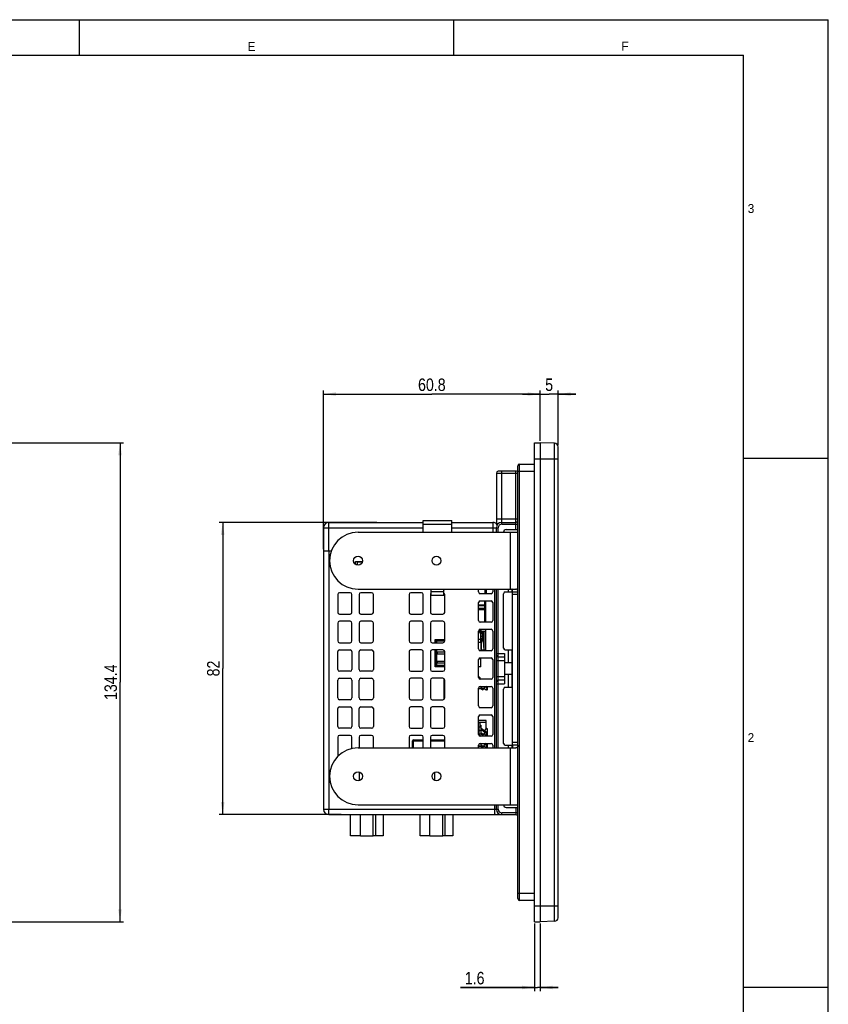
# Model space of a CAD drawing. Header units: millimetres. Extents: x 0 to 594, y 0 to 420.
# Tile 18 of 18: x 367 to 594, y 144 to 420. Entities that reach past the tile are written whole.
import ezdxf

# ---------------------------------------------------------------- set-up
doc = ezdxf.new("R2010")
doc.units = ezdxf.units.MM
doc.header["$LTSCALE"] = 32.67
doc.layers.get('0').update_dxf_attribs({"linetype": 'CONTINUOUS'})
doc.layers.add('3_ALL_AXES', color=7, linetype='CONTINUOUS')
doc.styles.get("Standard").update_dxf_attribs({"font": 'txt', "width": 0.85})
doc.styles.add('TEXTSTYLE_2', font='trium.ttf')
doc.dimstyles.new('DIMSTYLE_1', dxfattribs={"dimtxt": 3.5, "dimasz": 3.5, "dimexe": 1, "dimexo": 0.5, "dimgap": 0.875, "dimtad": 1, "dimdec": 4, "dimdsep": 46, "dimtxsty": 'STANDARD', "dimblk": '_FILLED', "dimblk1": '_FILLED', "dimblk2": '_FILLED', "dimcen": 0.09, "dimadec": 4, "dimazin": 2, "dimtp": 0.2, "dimtm": 0.2, "dimtfac": 1, "dimtdec": 4, "dimtofl": 0, "dimtmove": 0, "dimatfit": 3, "dimldrblk": '_FILLED', "dimfxl": 1, "dimtolj": 1, "dimarcsym": 0})
doc.dimstyles.new('DIMSTYLE_2', dxfattribs={"dimtxt": 3.5, "dimasz": 3.5, "dimexe": 1, "dimexo": 0.5, "dimgap": 0.875, "dimtad": 1, "dimdec": 4, "dimdsep": 46, "dimtxsty": 'STANDARD', "dimblk": '_FILLED', "dimblk1": '_FILLED', "dimblk2": '_FILLED', "dimcen": 0.09, "dimadec": 4, "dimazin": 2, "dimtp": 0.15, "dimtm": 0.15, "dimtfac": 1, "dimtdec": 4, "dimtofl": 0, "dimtmove": 0, "dimatfit": 3, "dimldrblk": '_FILLED', "dimfxl": 1, "dimtolj": 1, "dimarcsym": 0})
doc.dimstyles.new('DIMSTYLE_3', dxfattribs={"dimtxt": 3.5, "dimasz": 3.5, "dimexe": 1, "dimexo": 0.5, "dimgap": 0.875, "dimtad": 1, "dimdec": 4, "dimdsep": 46, "dimtxsty": 'STANDARD', "dimblk": '_FILLED', "dimblk1": '_FILLED', "dimblk2": '_FILLED', "dimcen": 0.09, "dimadec": 4, "dimazin": 2, "dimtp": 0.05, "dimtm": 0.05, "dimtfac": 1, "dimtdec": 4, "dimtofl": 0, "dimtmove": 0, "dimatfit": 3, "dimldrblk": '_FILLED', "dimfxl": 1, "dimtolj": 1, "dimarcsym": 0})

# ---------------------------------------------------------------- blocks, each defined once
blk = doc.blocks.new('_FILLED')
at = {"color": 0, "linetype": 'BYBLOCK'}
blk.add_solid([(0, 0), (-1, 0.143), (-1, -0.143)], dxfattribs=at)
blk = doc.blocks.new('*D1')
at = {"color": 2, "linetype": 'CONTINUOUS'}
for p, q in [((452.39, 271.44), (452.39, 315.94)), ((513.19, 301.79), (513.19, 315.94)), ((452.39, 314.94), (482.79, 314.94)), ((513.19, 314.94), (482.79, 314.94))]:
    blk.add_line(p, q, dxfattribs=at)
at = {"color": 2, "linetype": 'CONTINUOUS', "xscale": 3.5, "yscale": 3.5, "zscale": 3.5, "rotation": 180}
blk.add_blockref('_FILLED', (452.39, 314.94), dxfattribs=at)
at = {"color": 2, "linetype": 'CONTINUOUS', "xscale": 3.5, "yscale": 3.5, "zscale": 3.5}
blk.add_blockref('_FILLED', (513.19, 314.94), dxfattribs=at)
at = {"color": 2, "linetype": 'CONTINUOUS', "insert": (482.79, 319.32), "char_height": 3.5, "width": 15.375, "attachment_point": 2, "line_spacing_factor": 0.9}
blk.add_mtext('60.8', dxfattribs=at)
blk = doc.blocks.new('*D2')
at = {"color": 2, "linetype": 'CONTINUOUS'}
for p, q in [((513.19, 301.79), (513.19, 315.94)), ((518.19, 300.65), (518.19, 315.94)), ((513.19, 314.94), (508.19, 314.94)), ((508.19, 314.94), (515.69, 314.94)), ((523.19, 314.94), (515.69, 314.94)), ((518.19, 314.94), (523.19, 314.94))]:
    blk.add_line(p, q, dxfattribs=at)
at = {"color": 2, "linetype": 'CONTINUOUS', "xscale": 3.5, "yscale": 3.5, "zscale": 3.5}
for p, rotation in [((513.19, 314.94), 360), ((518.19, 314.94), 180)]:
    blk.add_blockref('_FILLED', p, dxfattribs=dict(at, rotation=rotation))
at = {"color": 2, "linetype": 'CONTINUOUS', "insert": (515.69, 319.32), "char_height": 3.5, "width": 3.75, "attachment_point": 2, "line_spacing_factor": 0.9}
blk.add_mtext('5', dxfattribs=at)
blk = doc.blocks.new('*D3')
at = {"color": 2, "linetype": 'CONTINUOUS'}
for p, q in [((511.59, 166.39), (511.59, 147.44)), ((513.19, 166.39), (513.19, 147.44)), ((511.59, 148.44), (490.81, 148.44)), ((490.81, 148.44), (512.39, 148.44)), ((518.19, 148.44), (512.39, 148.44)), ((513.19, 148.44), (518.19, 148.44))]:
    blk.add_line(p, q, dxfattribs=at)
at = {"color": 2, "linetype": 'CONTINUOUS', "xscale": 3.5, "yscale": 3.5, "zscale": 3.5}
blk.add_blockref('_FILLED', (511.59, 148.44), dxfattribs=at)
at = {"color": 2, "linetype": 'CONTINUOUS', "xscale": 3.5, "yscale": 3.5, "zscale": 3.5, "rotation": 180}
blk.add_blockref('_FILLED', (513.19, 148.44), dxfattribs=at)
at = {"color": 2, "linetype": 'CONTINUOUS', "insert": (497.56, 152.81), "char_height": 3.5, "width": 10.125, "attachment_point": 3, "line_spacing_factor": 0.9}
blk.add_mtext('1.6', dxfattribs=at)
blk = doc.blocks.new('*D4')
at = {"color": 2, "linetype": 'CONTINUOUS'}
for p, q in [((357.24, 301.29), (396.32, 301.29)), ((395.32, 301.29), (395.32, 234.09)), ((395.32, 166.89), (395.32, 234.09)), ((357.24, 166.89), (396.32, 166.89))]:
    blk.add_line(p, q, dxfattribs=at)
at = {"color": 2, "linetype": 'CONTINUOUS', "xscale": 3.5, "yscale": 3.5, "zscale": 3.5}
for p, rotation in [((395.32, 301.29), 90), ((395.32, 166.89), 270)]:
    blk.add_blockref('_FILLED', p, dxfattribs=dict(at, rotation=rotation))
at = {"color": 2, "linetype": 'CONTINUOUS', "insert": (390.95, 234.09), "char_height": 3.5, "width": 18, "attachment_point": 2, "rotation": 90, "line_spacing_factor": 0.9}
blk.add_mtext('134.4', dxfattribs=at)
blk = doc.blocks.new('*D5')
at = {"color": 2, "linetype": 'CONTINUOUS'}
for p, q in [((467.39, 278.94), (423.12, 278.94)), ((424.12, 278.94), (424.12, 237.94)), ((424.12, 196.94), (424.12, 237.94)), ((457.39, 196.94), (423.12, 196.94))]:
    blk.add_line(p, q, dxfattribs=at)
at = {"color": 2, "linetype": 'CONTINUOUS', "xscale": 3.5, "yscale": 3.5, "zscale": 3.5}
for p, rotation in [((424.12, 278.94), 90), ((424.12, 196.94), 270)]:
    blk.add_blockref('_FILLED', p, dxfattribs=dict(at, rotation=rotation))
at = {"color": 2, "linetype": 'CONTINUOUS', "insert": (419.74, 237.94), "char_height": 3.5, "width": 8.25, "attachment_point": 2, "rotation": 90, "line_spacing_factor": 0.9}
blk.add_mtext('82', dxfattribs=at)

msp = doc.modelspace()

# ---------------------------------------------------------------- linework, layer by layer
at = {"color": 2, "linetype": 'CONTINUOUS'}
for p, q in [((0, 420), (594, 420)), ((489, 410), (489, 420)), ((594, 0), (594, 420)), ((570.21398, 297), (594, 297)), ((570.21398, 148.5), (594, 148.5))]:
    msp.add_line(p, q, dxfattribs=at)
at = {"color": 7, "linetype": 'CONTINUOUS'}
for p, q in [((384, 410), (384, 420)), ((20, 410), (570.21398, 410)), ((570.21398, 10), (570.21398, 410)), ((511.59204, 166.88905), (511.59204, 301.28905)), ((511.59204, 301.28905), (513.19204, 301.28905)), ((513.19204, 301.28905), (513.19204, 166.88905)), ((517.22694, 301.14814), (513.19204, 301.28905)), ((518.19204, 168.02934), (518.19204, 300.14875)), ((506.39204, 293.28905), (501.39204, 293.28905)), ((506.89204, 173.38905), (506.89204, 294.78905)), ((507.39204, 295.28905), (511.59204, 295.28905)), ((500.89204, 292.78905), (500.89204, 278.55696)), ((452.39204, 277.43905), (452.39204, 198.43905)), ((453.89204, 278.93905), (480.39204, 278.93905)), ((488.39204, 278.93905), (499.89204, 278.93905)), ((500.89204, 276.18905), (500.89204, 277.43905)), ((502.39204, 278.93905), (506.39204, 278.93905)), ((503.64204, 276.93905), (506.89204, 276.93905)), ((462.09204, 276.18905), (506.89204, 276.18905)), ((452.39204, 270.93905), (454.5839, 270.93905)), ((461.39204, 267.15478), (461.39204, 267.93905)), ((461.39204, 267.93905), (463.31517, 267.93905)), ((461.89204, 266.95756), (461.89204, 267.93905)), ((463.25582, 267.73905), (461.89204, 267.73905)), ((462.09204, 260.18905), (506.33162, 260.18905)), ((495.89204, 259.43905), (495.89204, 260.18905)), ((498.14204, 258.93905), (498.14204, 260.18905)), ((499.89204, 260.18905), (499.89204, 259.43905)), ((500.89204, 215.68905), (500.89204, 260.18905)), ((505.19204, 260.18905), (505.19204, 259.43905)), ((456.39204, 258.68905), (456.39204, 253.68905)), ((459.89204, 259.18905), (456.89204, 259.18905)), ((460.39204, 253.68905), (460.39204, 258.68905)), ((462.39204, 258.68905), (462.39204, 253.68905)), ((465.89204, 259.18905), (462.89204, 259.18905)), ((466.39204, 253.68905), (466.39204, 258.68905)), ((476.39204, 258.68905), (476.39204, 253.68905)), ((479.89204, 259.18905), (476.89204, 259.18905)), ((480.39204, 253.68905), (480.39204, 258.68905)), ((482.39204, 258.68905), (482.39204, 253.68905)), ((486.39204, 253.68905), (486.39204, 258.68905)), ((499.39204, 258.93905), (496.39204, 258.93905)), ((502.89204, 243.68905), (502.89204, 258.93905)), ((503.39204, 259.43905), (505.19204, 259.43905)), ((506.89204, 258.68905), (505.39204, 258.68905)), ((495.89204, 251.43905), (495.89204, 256.43905)), ((496.39204, 256.93905), (499.39204, 256.93905)), ((497.64204, 250.93905), (497.64204, 256.93905)), ((497.81204, 256.93905), (497.81204, 250.93905)), ((499.89204, 256.43905), (499.89204, 251.43905)), ((456.89204, 253.18905), (459.89204, 253.18905)), ((462.89204, 253.18905), (465.89204, 253.18905)), ((476.89204, 253.18905), (479.89204, 253.18905)), ((482.89204, 253.18905), (485.89204, 253.18905)), ((456.39204, 250.68905), (456.39204, 245.68905)), ((459.89204, 251.18905), (456.89204, 251.18905)), ((460.39204, 245.68905), (460.39204, 250.68905)), ((462.39204, 250.68905), (462.39204, 245.68905)), ((465.89204, 251.18905), (462.89204, 251.18905)), ((466.39204, 245.68905), (466.39204, 250.68905)), ((476.39204, 250.68905), (476.39204, 245.68905)), ((479.89204, 251.18905), (476.89204, 251.18905)), ((480.39204, 245.68905), (480.39204, 250.68905)), ((482.39204, 250.68905), (482.39204, 245.68905)), ((485.89204, 251.18905), (482.89204, 251.18905)), ((486.39204, 245.68905), (486.39204, 250.68905)), ((496.36066, 248.93799), (496.03225, 247.92724)), ((499.39204, 250.93905), (496.39204, 250.93905)), ((496.39204, 248.93905), (499.39204, 248.93905)), ((496.49204, 248.88905), (496.49204, 248.38905)), ((497.81204, 248.93905), (497.81204, 248.38905)), ((497.84204, 248.68905), (497.81204, 248.68905)), ((497.84204, 248.68905), (497.84204, 243.18905)), ((483.69204, 245.18905), (483.69204, 246.03905)), ((483.69204, 246.03905), (486.39204, 246.03905)), ((495.89204, 243.43905), (495.89204, 248.43905)), ((496.49204, 248.38905), (497.84204, 248.38905)), ((497.49204, 246.88905), (496.49204, 246.88905)), ((496.49204, 245.30822), (496.49204, 246.38905)), ((496.49204, 246.38905), (497.49204, 246.38905)), ((496.74204, 243.18905), (496.74204, 245.98905)), ((497.37123, 245.98905), (496.74204, 245.98905)), ((496.94202, 248.22099), (496.93128, 248.38903)), ((496.99204, 246.93854), (496.94202, 248.22099)), ((496.99204, 246.38905), (496.99204, 248.38905)), ((496.99285, 246.88906), (496.99204, 246.93854)), ((497.0816, 246.88905), (497.1736, 248.38904)), ((497.37116, 245.98878), (497.15367, 246.38905)), ((497.19884, 245.98905), (497.19884, 245.63905)), ((497.49204, 245.98905), (497.37128, 245.98881)), ((497.49204, 243.18905), (497.49204, 248.38905)), ((499.89204, 248.43905), (499.89204, 243.43905)), ((456.89204, 245.18905), (459.89204, 245.18905)), ((456.89204, 243.18905), (459.89204, 243.18905)), ((462.89204, 245.18905), (465.89204, 245.18905)), ((462.89204, 243.18905), (465.89204, 243.18905)), ((476.89204, 245.18905), (479.89204, 245.18905)), ((479.89204, 243.18905), (476.89204, 243.18905)), ((482.89204, 245.18905), (485.89204, 245.18905)), ((485.89204, 243.18905), (482.89204, 243.18905)), ((483.69204, 238.43905), (483.69204, 243.18905)), ((483.94204, 245.63905), (483.94204, 245.18905)), ((483.94204, 243.18905), (483.94204, 238.83905)), ((486.39204, 245.83905), (484.14204, 245.83905)), ((495.89204, 245.30805), (496.49204, 245.30805)), ((497.19884, 245.63905), (496.74204, 245.63905)), ((496.74204, 243.18905), (497.84204, 243.18905)), ((497.19961, 245.63905), (497.3388, 243.18905)), ((497.19981, 245.63905), (497.49204, 245.63905)), ((497.81204, 243.18905), (497.81204, 242.93905)), ((503.39204, 243.18905), (505.19204, 243.18905)), ((505.19204, 243.18905), (505.19204, 239.53905)), ((456.39204, 237.68905), (456.39204, 242.68905)), ((460.39204, 242.68905), (460.39204, 237.68905)), ((462.39204, 237.68905), (462.39204, 242.68905)), ((466.39204, 242.68905), (466.39204, 237.68905)), ((476.39204, 242.68905), (476.39204, 237.68905)), ((480.39204, 237.68905), (480.39204, 242.68905)), ((482.39204, 242.68905), (482.39204, 237.68905)), ((484.16704, 241.98905), (484.16704, 242.48905)), ((486.39204, 242.48905), (484.16704, 242.48905)), ((486.39204, 241.98905), (484.16704, 241.98905)), ((486.39204, 237.68905), (486.39204, 242.68905)), ((495.89204, 235.43905), (495.89204, 240.43905)), ((499.39204, 242.93905), (496.39204, 242.93905)), ((496.39204, 240.93905), (499.39204, 240.93905)), ((499.89204, 240.43905), (499.89204, 235.43905)), ((501.39204, 241.18905), (503.19204, 241.18905)), ((503.19204, 242.18905), (503.19204, 239.53905)), ((486.39204, 238.43905), (483.69204, 238.43905)), ((484.14204, 238.63905), (486.39204, 238.63905)), ((484.16704, 239.44905), (484.16704, 239.94905)), ((486.39204, 239.94905), (484.16704, 239.94905)), ((486.39204, 239.44905), (484.16704, 239.44905)), ((496.51204, 238.43905), (495.89204, 238.43905)), ((505.19204, 239.53905), (503.19204, 239.53905)), ((459.89204, 237.18905), (456.89204, 237.18905)), ((456.89204, 235.18905), (459.89204, 235.18905)), ((465.89204, 237.18905), (462.89204, 237.18905)), ((462.89204, 235.18905), (465.89204, 235.18905)), ((476.89204, 237.18905), (479.89204, 237.18905)), ((479.89204, 235.18905), (476.89204, 235.18905)), ((482.89204, 237.18905), (485.89204, 237.18905)), ((485.89204, 235.18905), (482.89204, 235.18905)), ((486.29204, 229.38932), (486.29204, 234.98877)), ((496.14204, 235.48905), (495.89204, 235.48905)), ((496.24204, 235.38905), (496.24204, 234.96235)), ((499.39204, 234.93905), (496.39204, 234.93905)), ((503.19204, 236.33905), (503.19204, 233.68905)), ((503.19204, 236.33905), (505.19204, 236.33905)), ((505.19204, 236.33905), (505.19204, 232.68905)), ((456.39204, 229.68905), (456.39204, 234.68905)), ((460.39204, 234.68905), (460.39204, 229.68905)), ((462.39204, 229.68905), (462.39204, 234.68905)), ((466.39204, 234.68905), (466.39204, 229.68905)), ((476.39204, 234.68905), (476.39204, 229.68905)), ((480.39204, 229.68905), (480.39204, 234.68905)), ((482.39204, 234.68905), (482.39204, 229.68905)), ((486.39204, 229.68905), (486.39204, 234.68905)), ((495.89204, 227.43905), (495.89204, 232.43905)), ((495.89204, 232.33905), (496.54204, 232.33905)), ((495.94204, 232.58905), (495.91534, 232.58905)), ((495.94204, 232.65671), (495.94204, 232.33905)), ((496.39204, 232.93905), (499.39204, 232.93905)), ((496.54185, 232.33879), (497.1082, 231.92957)), ((496.54204, 232.93905), (496.54204, 232.33905)), ((496.54204, 232.70877), (497.2839, 232.17274)), ((496.54204, 232.5854), (497.22533, 232.09168)), ((497.1082, 231.92957), (497.75243, 232.82118)), ((498.00895, 231.8956), (497.40103, 232.33485)), ((497.58931, 232.93905), (498.19823, 232.49907)), ((498.44199, 232.56969), (497.9308, 232.93905)), ((498.00895, 231.8956), (498.44199, 232.49493)), ((498.44198, 232.06804), (498.44202, 232.93905)), ((499.89204, 232.43905), (499.89204, 227.43905)), ((503.19204, 234.68905), (501.39204, 234.68905)), ((502.89204, 216.93905), (502.89204, 232.18905)), ((503.39204, 232.68905), (505.19204, 232.68905)), ((498.12608, 232.05771), (498.32872, 231.91129)), ((498.32872, 231.91129), (498.44198, 232.06804)), ((456.39204, 221.68905), (456.39204, 226.68905)), ((459.89204, 229.18905), (456.89204, 229.18905)), ((456.89204, 227.18905), (459.89204, 227.18905)), ((460.39204, 226.68905), (460.39204, 221.68905)), ((462.39204, 221.68905), (462.39204, 226.68905)), ((465.89204, 229.18905), (462.89204, 229.18905)), ((462.89204, 227.18905), (465.89204, 227.18905)), ((466.39204, 226.68905), (466.39204, 221.68905)), ((476.39204, 226.68905), (476.39204, 221.68905)), ((476.89204, 229.18905), (479.89204, 229.18905)), ((479.89204, 227.18905), (476.89204, 227.18905)), ((480.39204, 221.68905), (480.39204, 226.68905)), ((482.39204, 226.68905), (482.39204, 221.68905)), ((482.89204, 229.18905), (485.89204, 229.18905)), ((485.89204, 227.18905), (482.89204, 227.18905)), ((486.29204, 226.90905), (486.29204, 226.98877)), ((486.34098, 226.90905), (486.29204, 226.90905)), ((486.39204, 221.68905), (486.39204, 226.68905)), ((499.39204, 226.93905), (496.39204, 226.93905)), ((495.89204, 219.43905), (495.89204, 224.43905)), ((496.39204, 224.93905), (499.39204, 224.93905)), ((499.89204, 224.43905), (499.89204, 219.43905)), ((459.89204, 221.18905), (456.89204, 221.18905)), ((465.89204, 221.18905), (462.89204, 221.18905)), ((476.89204, 221.18905), (479.89204, 221.18905)), ((482.89204, 221.18905), (485.89204, 221.18905)), ((498.04204, 223.36851), (495.89204, 223.36851)), ((498.04204, 222.76851), (495.89204, 222.76851)), ((496.14204, 222.73905), (495.89204, 222.73905)), ((495.89204, 221.53905), (496.54204, 221.53905)), ((495.94204, 221.53905), (495.94204, 220.83905)), ((496.24204, 222.63905), (496.24204, 221.53905)), ((496.24204, 222.08905), (496.54204, 222.08905)), ((496.44204, 221.53905), (496.44204, 222.08905)), ((496.54204, 222.08905), (496.54204, 219.58905)), ((496.61606, 221.13901), (496.54204, 221.13901)), ((498.44199, 219.81968), (496.61606, 221.13901)), ((498.04206, 221.13893), (497.67011, 220.62415)), ((498.04204, 221.13893), (498.04204, 223.36851)), ((498.24205, 221.13893), (498.04206, 221.13893)), ((498.44202, 221.03893), (498.24205, 221.13893)), ((498.44198, 219.31804), (498.44202, 221.03893)), ((456.39204, 218.68905), (456.39204, 213.68905)), ((459.89204, 219.18905), (456.89204, 219.18905)), ((460.39204, 215.5028), (460.39204, 218.68905)), ((462.39204, 218.68905), (462.39204, 215.68905)), ((465.89204, 219.18905), (462.89204, 219.18905)), ((466.39204, 215.68905), (466.39204, 218.68905)), ((476.39204, 218.68905), (476.39204, 215.68905)), ((479.89204, 219.18905), (476.89204, 219.18905)), ((480.39204, 215.68905), (480.39204, 218.68905)), ((482.39204, 218.68905), (482.39204, 215.68905)), ((485.89204, 219.18905), (482.89204, 219.18905)), ((486.39204, 215.68905), (486.39204, 218.68905)), ((495.94204, 220.83905), (495.89204, 220.83905)), ((495.89204, 220.28905), (495.94204, 220.28905)), ((495.94204, 219.83905), (495.89204, 219.83905)), ((495.89204, 219.58905), (496.54204, 219.58905)), ((496.14204, 219.33905), (495.90222, 219.33905)), ((495.94204, 220.28905), (495.94204, 219.58905)), ((496.14204, 220.63905), (496.14204, 220.48905)), ((496.24204, 219.23905), (496.24204, 218.96235)), ((499.39204, 218.93905), (496.39204, 218.93905)), ((497.1082, 219.17957), (496.54185, 219.58879)), ((496.54204, 220.94575), (498.19823, 219.74907)), ((496.54204, 220.44496), (496.77977, 220.77398)), ((496.54204, 219.95877), (497.2839, 219.42274)), ((496.54204, 219.8354), (497.22533, 219.34168)), ((497.1082, 219.17957), (497.75243, 220.07118)), ((498.00895, 219.1456), (497.40103, 219.58485)), ((498.00895, 219.1456), (498.44199, 219.74492)), ((498.12608, 219.30771), (498.32872, 219.16129)), ((498.32872, 219.16129), (498.44198, 219.31804)), ((462.09204, 215.68905), (506.33162, 215.68905)), ((477.34204, 215.68905), (477.34204, 217.63905)), ((477.64204, 217.93905), (480.39204, 217.93905)), ((482.39204, 217.93905), (486.39204, 217.93905)), ((495.94204, 216.43905), (495.89204, 216.43905)), ((495.89204, 215.68905), (495.89204, 216.43905)), ((495.89204, 216.18905), (496.54204, 216.18905)), ((495.94204, 216.65671), (495.94204, 216.18905)), ((496.39204, 216.93905), (499.39204, 216.93905)), ((496.54185, 216.18879), (497.1082, 215.77957)), ((496.54204, 216.93905), (496.54204, 216.18905)), ((496.54204, 216.55877), (497.2839, 216.02274)), ((496.54204, 216.4354), (497.22533, 215.94168)), ((497.1082, 215.77957), (497.75243, 216.67118)), ((497.38171, 216.93905), (498.19823, 216.34907)), ((498.00895, 215.7456), (497.40103, 216.18485)), ((498.44199, 216.41969), (497.7232, 216.93905)), ((498.00895, 215.7456), (498.44199, 216.34493)), ((498.12608, 215.90771), (498.32872, 215.76129)), ((498.32872, 215.76129), (498.44198, 215.91804)), ((498.44198, 215.91804), (498.44202, 216.93905)), ((499.89204, 216.43905), (499.89204, 215.68905)), ((503.39204, 216.43905), (505.19204, 216.43905)), ((505.19204, 216.43905), (505.19204, 215.68905)), ((506.89204, 217.18905), (505.39204, 217.18905)), ((462.39204, 208.90177), (462.39204, 206.47633)), ((483.67204, 206.51218), (483.67204, 208.86591)), ((462.09204, 199.68905), (506.89204, 199.68905)), ((500.89204, 198.43905), (500.89204, 199.68905)), ((503.64204, 198.93905), (506.89204, 198.93905)), ((453.89204, 196.93905), (506.39204, 196.93905)), ((459.97704, 190.96905), (459.97704, 196.93905)), ((469.16704, 196.93905), (469.16704, 190.96905)), ((479.47704, 190.96905), (479.47704, 196.93905)), ((488.66704, 196.93905), (488.66704, 190.96905)), ((489.34204, 196.93905), (489.34204, 196.87905)), ((490.84204, 196.87905), (489.34204, 196.87905)), ((490.84204, 196.93905), (490.84204, 196.87905)), ((462.77204, 190.96905), (459.97704, 190.96905)), ((469.16704, 190.96905), (466.37204, 190.96905)), ((482.27204, 190.96905), (479.47704, 190.96905)), ((488.66704, 190.96905), (485.87204, 190.96905)), ((511.59204, 172.88905), (507.39204, 172.88905)), ((511.59204, 166.88905), (513.19204, 166.88905)), ((517.22694, 167.02995), (513.19204, 166.88905))]:
    msp.add_line(p, q, dxfattribs=at)
at = {"color": 9, "linetype": 'CONTINUOUS'}
for p, q in [((517.22694, 167.02995), (517.22694, 301.14814)), ((511.59204, 296.78905), (518.19204, 296.78905)), ((502.39204, 278.43905), (502.39204, 293.28905)), ((506.39204, 276.93905), (506.39204, 293.28905)), ((506.89204, 293.28905), (511.59204, 293.28905)), ((507.39204, 172.88905), (507.39204, 295.28905)), ((500.89204, 292.78905), (506.89204, 292.78905)), ((500.89204, 279.93905), (506.89204, 279.93905)), ((452.39204, 277.43905), (480.39204, 277.43905)), ((453.89204, 270.93905), (453.89204, 278.93905)), ((480.39204, 278.43905), (488.39204, 278.43905)), ((488.39204, 277.43905), (501.39204, 277.43905)), ((499.89204, 278.93905), (499.89204, 276.18905)), ((501.39204, 276.18905), (501.39204, 277.43905)), ((502.39204, 278.43905), (506.89204, 278.43905)), ((504.89204, 260.18905), (504.89204, 276.18905)), ((453.86586, 270.93905), (453.86586, 198.43905)), ((497.74204, 258.93905), (497.74204, 260.18905)), ((500.40076, 260.18905), (500.40076, 215.68905)), ((501.39204, 215.68905), (501.39204, 260.18905)), ((504.19204, 260.18905), (504.19204, 259.43905)), ((486.14204, 259.43905), (482.64204, 259.43905)), ((505.39204, 259.43905), (506.89204, 259.43905)), ((495.89204, 255.78905), (497.64204, 255.78905)), ((497.64204, 255.53515), (495.89204, 255.53515)), ((495.89204, 254.89684), (497.64204, 254.89684)), ((497.64204, 254.38905), (495.89204, 254.38905)), ((495.89204, 246.15805), (496.49204, 246.15805)), ((496.49204, 246.38905), (496.49204, 248.38905)), ((497.0816, 246.88905), (497.0816, 246.38905)), ((486.38925, 245.63905), (483.94204, 245.63905)), ((484.14204, 245.83905), (484.14204, 245.18905)), ((484.14204, 243.18905), (484.14204, 238.63905)), ((504.19204, 243.18905), (504.19204, 239.53905)), ((484.41031, 241.98905), (484.41031, 242.48905)), ((500.89204, 242.18905), (503.19204, 242.18905)), ((483.94204, 238.83905), (486.39204, 238.83905)), ((484.41031, 239.44905), (484.41031, 239.94905)), ((500.89204, 240.18905), (503.19204, 240.18905)), ((500.89204, 235.68905), (503.19204, 235.68905)), ((504.19204, 236.33905), (504.19204, 232.68905)), ((500.89204, 233.68905), (503.19204, 233.68905)), ((477.34204, 217.63905), (480.39204, 217.63905)), ((477.64204, 215.68905), (477.64204, 217.93905)), ((482.39204, 217.63905), (486.39204, 217.63905)), ((504.19204, 216.43905), (504.19204, 215.68905)), ((504.89204, 199.68905), (504.89204, 215.68905)), ((506.89204, 216.43905), (505.39204, 216.43905)), ((500.40076, 199.68905), (500.40076, 198.43905)), ((501.39204, 198.43905), (501.39204, 199.68905)), ((506.39204, 198.93905), (506.39204, 196.93905)), ((452.39204, 198.43905), (501.39204, 198.43905)), ((467.0681, 190.96905), (467.0681, 196.93905)), ((486.5681, 190.96905), (486.5681, 196.93905)), ((506.89204, 197.43905), (502.39204, 197.43905)), ((502.39204, 196.93905), (502.39204, 197.43905)), ((506.89204, 174.88905), (511.59204, 174.88905)), ((511.59204, 171.38905), (518.19204, 171.38905))]:
    msp.add_line(p, q, dxfattribs=at)
at = {"color": 3, "linetype": 'CONTINUOUS'}
for p, q in [((480.39204, 276.18905), (480.39204, 279.43905)), ((480.39204, 279.43905), (488.39204, 279.43905)), ((488.39204, 276.18905), (488.39204, 279.43905)), ((482.39204, 260.18905), (482.64204, 259.93905)), ((482.64204, 258.43905), (482.64204, 259.93905)), ((486.14204, 259.93905), (486.39204, 260.18905)), ((486.14204, 258.43905), (486.14204, 259.93905)), ((486.14204, 258.43905), (482.64204, 258.43905)), ((505.39204, 216.43905), (505.39204, 259.43905))]:
    msp.add_line(p, q, dxfattribs=at)
at = {"color": 7, "linetype": 'CONTINUOUS'}
for centre in [(462.09204, 268.18905), (484.09204, 268.18905), (462.09204, 207.68905), (484.09204, 207.68905)]:
    msp.add_circle(centre, 1.25, dxfattribs=at)
for centre, radius, start, end in [((517.19204, 300.14875), 1, 0, 88), ((501.39204, 292.78905), 0.5, 90, 180), ((506.39204, 293.78905), 0.5, 270, 360), ((507.39204, 294.78905), 0.5, 90, 180), ((506.39204, 279.43905), 0.5, 270, 360), ((453.89204, 277.43905), 1.5, 90, 180), ((499.89204, 277.43905), 1.5, 33.5109583, 90), ((502.39204, 277.43905), 1.5, 90, 180), ((503.64204, 276.18905), 0.75, 90, 180), ((462.09204, 268.18905), 8, 90, 270), ((456.89204, 258.68905), 0.5, 90, 180), ((459.89204, 258.68905), 0.5, 0, 90), ((462.89204, 258.68905), 0.5, 90, 180), ((465.89204, 258.68905), 0.5, 0, 90), ((476.89204, 258.68905), 0.5, 90, 180), ((479.89204, 258.68905), 0.5, 0, 90), ((482.89204, 258.68905), 0.5, 120.0009552, 180), ((485.89204, 258.68905), 0.5, 0, 59.9990401), ((496.39204, 259.43905), 0.5, 180, 270), ((499.39204, 259.43905), 0.5, 270, 360), ((503.39204, 258.93905), 0.5, 90, 180), ((496.39204, 256.43905), 0.5, 90, 180), ((499.39204, 256.43905), 0.5, 0, 90), ((456.89204, 253.68905), 0.5, 180, 270), ((459.89204, 253.68905), 0.5, 270, 360), ((462.89204, 253.68905), 0.5, 180, 270), ((465.89204, 253.68905), 0.5, 270, 360), ((476.89204, 253.68905), 0.5, 180, 270), ((479.89204, 253.68905), 0.5, 270, 360), ((482.89204, 253.68905), 0.5, 180, 270), ((485.89204, 253.68905), 0.5, 270, 360), ((496.39204, 251.43905), 0.5, 180, 270), ((499.39204, 251.43905), 0.5, 270, 360), ((456.89204, 250.68905), 0.5, 90, 180), ((459.89204, 250.68905), 0.5, 0, 90), ((462.89204, 250.68905), 0.5, 90, 180), ((465.89204, 250.68905), 0.5, 0, 90), ((476.89204, 250.68905), 0.5, 90, 180), ((479.89204, 250.68905), 0.5, 0, 90), ((482.89204, 250.68905), 0.5, 90, 180), ((485.89204, 250.68905), 0.5, 0, 90), ((496.39204, 248.43905), 0.5, 90, 180), ((496.69204, 248.88905), 0.2, 165.5202154, 180), ((499.39204, 248.43905), 0.5, 0, 90), ((495.84204, 247.98905), 0.2, 284.5297131, 342), ((456.89204, 245.68905), 0.5, 180, 270), ((456.89204, 242.68905), 0.5, 90, 180), ((459.89204, 245.68905), 0.5, 270, 360), ((459.89204, 242.68905), 0.5, 0, 90), ((462.89204, 245.68905), 0.5, 180, 270), ((462.89204, 242.68905), 0.5, 90, 180), ((465.89204, 245.68905), 0.5, 270, 360), ((465.89204, 242.68905), 0.5, 0, 90), ((476.89204, 245.68905), 0.5, 180, 270), ((476.89204, 242.68905), 0.5, 90, 180), ((479.89204, 245.68905), 0.5, 270, 360), ((479.89204, 242.68905), 0.5, 0, 90), ((482.89204, 245.68905), 0.5, 180, 270), ((482.89204, 242.68905), 0.5, 90, 180), ((484.14204, 245.63905), 0.2, 90, 180), ((485.89204, 245.68905), 0.5, 270, 360), ((485.89204, 242.68905), 0.5, 0, 90), ((496.39204, 243.43905), 0.5, 180, 270), ((499.39204, 243.43905), 0.5, 270, 360), ((503.39204, 243.68905), 0.5, 180, 270), ((496.39204, 240.43905), 0.5, 90, 180), ((499.39204, 240.43905), 0.5, 0, 90), ((501.39204, 241.68905), 0.5, 180, 270), ((456.89204, 237.68905), 0.5, 180, 270), ((459.89204, 237.68905), 0.5, 270, 360), ((462.89204, 237.68905), 0.5, 180, 270), ((465.89204, 237.68905), 0.5, 270, 360), ((476.89204, 237.68905), 0.5, 180, 270), ((479.89204, 237.68905), 0.5, 270, 360), ((482.89204, 237.68905), 0.5, 180, 270), ((484.14204, 238.83905), 0.2, 180, 270), ((485.89204, 237.68905), 0.5, 270, 360), ((456.89204, 234.68905), 0.5, 90, 180), ((459.89204, 234.68905), 0.5, 0, 90), ((462.89204, 234.68905), 0.5, 90, 180), ((465.89204, 234.68905), 0.5, 0, 90), ((476.89204, 234.68905), 0.5, 90, 180), ((479.89204, 234.68905), 0.5, 0, 90), ((482.89204, 234.68905), 0.5, 90, 180), ((485.89204, 234.68905), 0.5, 0, 90), ((496.39204, 235.43905), 0.5, 180, 270), ((496.14204, 235.38905), 0.1, 0, 90), ((499.39204, 235.43905), 0.5, 270, 360), ((496.39204, 232.43905), 0.5, 90, 180), ((498.0811, 232.33695), 0.2, 324.15, 54.15), ((499.39204, 232.43905), 0.5, 0, 90), ((501.39204, 234.18905), 0.5, 90, 180), ((503.39204, 232.18905), 0.5, 90, 180), ((456.89204, 229.68905), 0.5, 180, 270), ((459.89204, 229.68905), 0.5, 270, 360), ((462.89204, 229.68905), 0.5, 180, 270), ((465.89204, 229.68905), 0.5, 270, 360), ((476.89204, 229.68905), 0.5, 180, 270), ((479.89204, 229.68905), 0.5, 270, 360), ((482.89204, 229.68905), 0.5, 180, 270), ((485.89204, 229.68905), 0.5, 270, 360), ((456.89204, 226.68905), 0.5, 90, 180), ((459.89204, 226.68905), 0.5, 0, 90), ((462.89204, 226.68905), 0.5, 90, 180), ((465.89204, 226.68905), 0.5, 0, 90), ((476.89204, 226.68905), 0.5, 90, 180), ((479.89204, 226.68905), 0.5, 0, 90), ((482.89204, 226.68905), 0.5, 90, 180), ((485.89204, 226.68905), 0.5, 0, 90), ((496.39204, 227.43905), 0.5, 180, 270), ((499.39204, 227.43905), 0.5, 270, 360), ((496.39204, 224.43905), 0.5, 90, 180), ((499.39204, 224.43905), 0.5, 0, 90), ((456.89204, 221.68905), 0.5, 180, 270), ((459.89204, 221.68905), 0.5, 270, 360), ((462.89204, 221.68905), 0.5, 180, 270), ((465.89204, 221.68905), 0.5, 270, 360), ((476.89204, 221.68905), 0.5, 180, 270), ((479.89204, 221.68905), 0.5, 270, 360), ((482.89204, 221.68905), 0.5, 180, 270), ((485.89204, 221.68905), 0.5, 270, 360), ((496.14204, 222.63905), 0.1, 0, 90), ((456.89204, 218.68905), 0.5, 90, 180), ((459.89204, 218.68905), 0.5, 0, 90), ((462.89204, 218.68905), 0.5, 90, 180), ((465.89204, 218.68905), 0.5, 0, 90), ((476.89204, 218.68905), 0.5, 90, 180), ((479.89204, 218.68905), 0.5, 0, 90), ((482.89204, 218.68905), 0.5, 90, 180), ((485.89204, 218.68905), 0.5, 0, 90), ((496.39204, 219.43905), 0.5, 180, 270), ((495.94204, 220.63905), 0.2, 0, 90), ((495.94204, 220.48905), 0.2, 270, 360), ((496.14204, 219.23905), 0.1, 0, 90), ((497.508, 220.74129), 0.2, 234.15, 324.15), ((498.0811, 219.58695), 0.2, 324.15, 54.15), ((499.39204, 219.43905), 0.5, 270, 360), ((462.09204, 207.68905), 8, 90, 270), ((477.64204, 217.63905), 0.3, 90, 180), ((496.39204, 216.43905), 0.5, 90, 180), ((498.0811, 216.18695), 0.2, 324.15, 54.15), ((499.39204, 216.43905), 0.5, 0, 90), ((503.39204, 216.93905), 0.5, 180, 270), ((456.89204, 213.68905), 0.5, 180, 216.0145751), ((503.64204, 199.68905), 0.75, 180, 270), ((453.89204, 198.43905), 1.5, 180, 270), ((502.39204, 198.43905), 1.5, 180, 270), ((506.39204, 196.43905), 0.5, 0, 90), ((507.39204, 173.38905), 0.5, 180, 270), ((517.19204, 168.02934), 1, 272, 360)]:
    msp.add_arc(centre, radius, start, end, dxfattribs=at)
at = {"color": 9, "linetype": 'CONTINUOUS'}
for centre, start, end in [((502.39204, 277.43905), 90, 180), ((502.39204, 198.43905), 180, 270)]:
    msp.add_arc(centre, 1, start, end, dxfattribs=at)
at = {"color": 3, "linetype": 'CONTINUOUS'}
for points, knots in [([(505.39204, 259.43905), (505.39204, 259.51477), (505.39225, 259.62771), (505.39076, 259.77689), (505.38726, 259.88501), (505.3789, 259.98761), (505.36417, 260.068), (505.34268, 260.12422), (505.32084, 260.15878), (505.29003, 260.18344), (505.26452, 260.18905), (505.25193, 260.18905)], [0, 0, 0, 0, 0.281618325, 0.419971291, 0.554826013, 0.683774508, 0.802816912, 0.85699814, 0.906811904, 0.953177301, 1, 1, 1, 1]), ([(505.39204, 216.43905), (505.39204, 216.36332), (505.39225, 216.25039), (505.39076, 216.10121), (505.38726, 215.99308), (505.3789, 215.89048), (505.36418, 215.81009), (505.34268, 215.75388), (505.32084, 215.71932), (505.29003, 215.69466), (505.26452, 215.68905), (505.25193, 215.68905)], [0, 0, 0, 0, 0.281616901, 0.419969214, 0.55482373, 0.683771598, 0.802814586, 0.856995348, 0.906809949, 0.953176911, 1, 1, 1, 1])]:
    msp.add_open_spline(points, degree=3, knots=knots, dxfattribs=at)
at = {"color": 7, "linetype": 'CONTINUOUS'}
for points, knots in [([(506.89204, 259.43905), (506.89204, 259.51191), (506.89272, 259.64145), (506.88571, 259.81392), (506.85759, 259.94739), (506.80017, 260.04732), (506.71443, 260.11629), (506.60575, 260.16014), (506.47571, 260.18442), (506.38177, 260.18905), (506.33162, 260.18905)], [0, 0, 0, 0, 0.194721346, 0.346260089, 0.460830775, 0.555766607, 0.647921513, 0.749269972, 0.865992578, 1, 1, 1, 1]), ([(506.89204, 216.43905), (506.89204, 216.36619), (506.89272, 216.23664), (506.88571, 216.06417), (506.85759, 215.9307), (506.80016, 215.83077), (506.71442, 215.7618), (506.60575, 215.71795), (506.47571, 215.69367), (506.38177, 215.68905), (506.33162, 215.68905)], [0, 0, 0, 0, 0.194724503, 0.346262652, 0.460833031, 0.555768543, 0.647923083, 0.74927152, 0.865993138, 1, 1, 1, 1])]:
    msp.add_open_spline(points, degree=3, knots=knots, dxfattribs=at)
at = {"color": 9, "linetype": 'CONTINUOUS'}
for points, knots in [([(453.89204, 196.93905), (453.8913, 196.93905), (453.89027, 196.94239), (453.88922, 196.94713), (453.88799, 196.95659), (453.88616, 196.97545), (453.88405, 197.00829), (453.88173, 197.05764), (453.87947, 197.12042), (453.87731, 197.19584), (453.87528, 197.28326), (453.87266, 197.42121), (453.86995, 197.61637), (453.86762, 197.87239), (453.86618, 198.15017), (453.86586, 198.34151), (453.86586, 198.43905)], [0, 0, 0, 0, 0.001478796, 0.005189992, 0.011253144, 0.019677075, 0.043567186, 0.076644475, 0.118602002, 0.169045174, 0.227476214, 0.293351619, 0.444806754, 0.617569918, 0.805064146, 1, 1, 1, 1]), ([(500.40076, 198.43905), (500.40076, 198.34151), (500.40109, 198.15016), (500.40252, 197.87238), (500.40486, 197.61636), (500.40756, 197.4212), (500.41019, 197.28325), (500.41222, 197.19584), (500.41438, 197.12042), (500.41663, 197.05764), (500.41896, 197.00829), (500.42106, 196.97545), (500.42289, 196.95659), (500.42412, 196.94713), (500.42517, 196.94239), (500.4262, 196.93905), (500.42694, 196.93905)], [0, 0, 0, 0, 0.194940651, 0.382437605, 0.555198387, 0.706652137, 0.772526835, 0.830957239, 0.881399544, 0.923356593, 0.956433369, 0.98032322, 0.988747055, 0.99481011, 0.99852123, 1, 1, 1, 1])]:
    msp.add_open_spline(points, degree=3, knots=knots, dxfattribs=at)
at = {"layer": '3_ALL_AXES', "color": 7, "linetype": 'CONTINUOUS'}
for p, q in [((496.51204, 248.38905), (496.51204, 248.93905)), ((496.51204, 246.38905), (496.51204, 242.93905)), ((496.51204, 238.43905), (496.51204, 240.93905)), ((503.19204, 239.53905), (503.19204, 236.33905)), ((505.19204, 239.53905), (505.19204, 236.33905)), ((462.77204, 190.96905), (462.77204, 196.93905)), ((466.37204, 190.96905), (466.37204, 196.93905)), ((482.27204, 190.96905), (482.27204, 196.93905)), ((485.87204, 190.96905), (485.87204, 196.93905)), ((462.77204, 190.96905), (466.37204, 190.96905)), ((482.27204, 190.96905), (485.87204, 190.96905))]:
    msp.add_line(p, q, dxfattribs=at)

# ---------------------------------------------------------------- texts
at = {"color": 2, "linetype": 'CONTINUOUS', "char_height": 2.5, "attachment_point": 2, "line_spacing_factor": 0.9, "style": 'TEXTSTYLE_2'}
for s, insert, width in [('E', (432.21967, 413.71718), 2.3055556), ('F', (536.97979, 413.81888), 2.1111111), ('3', (572.31806, 368.26907), 1.9166667), ('2', (572.29802, 219.79431), 1.9166667)]:
    msp.add_mtext(s, dxfattribs=dict(at, insert=insert, width=width))

# ---------------------------------------------------------------- dimensions: what is measured, and where the dimension line sits
at = {"color": 2, "linetype": 'CONTINUOUS'}
for base, p1, p2, dimstyle, picture, middle in [((513.19204, 314.94429), (452.39204, 270.93905), (513.19204, 301.28905), 'DIMSTYLE_2', '*D1', (482.29204, 314.94429)), ((518.19204, 314.94429), (513.19204, 301.28905), (518.19204, 300.14875), 'DIMSTYLE_3', '*D2', (515.19204, 314.94429))]:
    dim = msp.add_linear_dim(base=base, p1=p1, p2=p2, dimstyle=dimstyle, dxfattribs=at)
    dim.commit()
    dim.dimension.update_dxf_attribs({"geometry": picture, "text_midpoint": middle, "dimtype": 160})
for base, p1, p2, angle, dimstyle, picture, middle in [((395.32322, 166.88905), (356.74111, 301.28905), (356.74111, 166.88905), 270, 'DIMSTYLE_1', '*D4', (395.32322, 233.58905)), ((424.11513, 196.93905), (467.89204, 278.93905), (457.89204, 196.93905), 270, 'DIMSTYLE_2', '*D5', (424.11513, 237.43905)), ((511.59204, 148.43908), (513.19204, 166.88905), (511.59204, 166.88905), 180, 'DIMSTYLE_3', '*D3', (493.68423, 148.43908))]:
    dim = msp.add_linear_dim(base=base, p1=p1, p2=p2, angle=angle, dimstyle=dimstyle, dxfattribs=at)
    dim.commit()
    dim.dimension.update_dxf_attribs({"geometry": picture, "text_midpoint": middle, "dimtype": 160})

doc.saveas('drawing.dxf')
